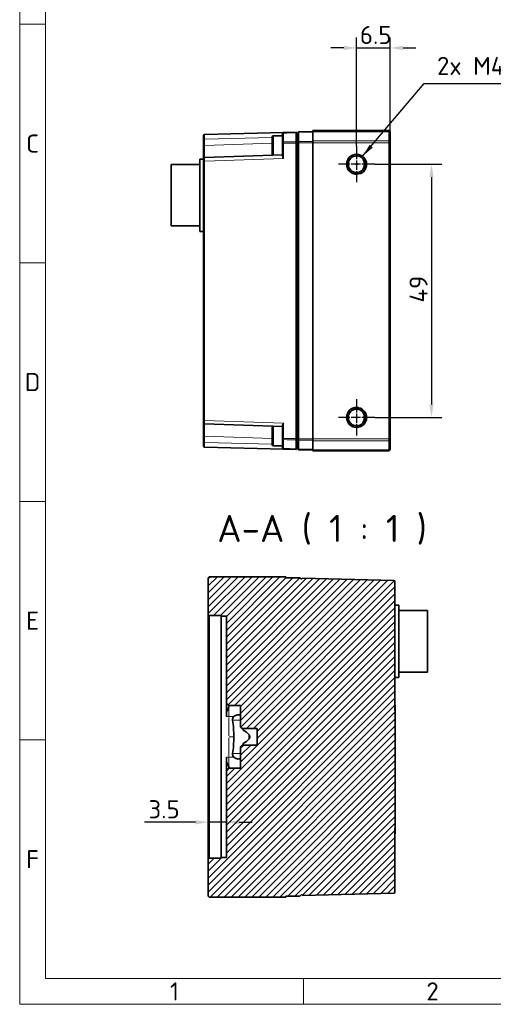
# Model space of a CAD drawing. Header units: millimetres. Extents: x 5 to 415, y 5 to 292.
# Tile 1 of 32: x 5 to 97, y 5 to 196. Entities that reach past the tile are written whole.
import ezdxf

# ---------------------------------------------------------------- set-up
doc = ezdxf.new("R2010")
doc.units = ezdxf.units.MM
doc.linetypes.add('CHAIN', pattern=[0.3543, 0.2362, -0.0295, 0.0591, -0.0295])
doc.linetypes.add('LONG_DASH_DOTTED', pattern=[0.3001, 0.2362, -0.0295, 0.0049, -0.0295])
for name, color, linetype, lineweight in [('Bemaßung (ISO)', 7, 'Continuous', 25), ('Mittelpunktmarkierung (ISO)', 7, 'LONG_DASH_DOTTED', 25), ('Rahmen (ISO)', 7, 'Continuous', 70), ('Schraffur (ISO)', 7, 'Continuous', 18), ('Sichtbar (ISO)', 7, 'Continuous', 35), ('Sichtbar schmal (ISO)', 7, 'Continuous', 18), ('Symbol (ISO)', 7, 'Continuous', 25)]:
    doc.layers.add(name, color=color, linetype=linetype, lineweight=lineweight)
doc.styles.add('Bezeichnungstext (DIN)', font='isocpeur.ttf')
doc.styles.add('Bezeichnungstext (ISO)', font='isocpeur.ttf')
doc.styles.add('Notiztext (ISO)', font='isocpeur.ttf')
doc.dimstyles.new('Standard (ISO)', dxfattribs={"dimtxt": 3.5, "dimasz": 2.5, "dimexe": 2, "dimexo": 0, "dimgap": 0.762, "dimtad": 1, "dimtoh": 1, "dimdec": 8, "dimrnd": 1e-08, "dimdsep": 46, "dimtxsty": 'Notiztext (ISO)', "dimcen": 0.09, "dimdle": 10, "dimclrd": 256, "dimclre": 256, "dimclrt": 256, "dimadec": 6, "dimazin": 2, "dimtfac": 0.514286, "dimtdec": 3, "dimtmove": 0, "dimatfit": 3, "dimfxl": 1, "dimtolj": 1, "dimlwd": -1, "dimlwe": -1, "dimarcsym": 0})
doc.dimstyles.new('Standard (ISO)$7', dxfattribs={"dimtxt": 3.5, "dimasz": 2.5, "dimexe": 2, "dimexo": 0, "dimgap": 0.762, "dimtad": 1, "dimtoh": 1, "dimdec": 8, "dimrnd": 1e-08, "dimdsep": 46, "dimtxsty": 'Notiztext (ISO)', "dimcen": 0.09, "dimdle": 10, "dimclrd": 256, "dimclre": 256, "dimclrt": 256, "dimadec": 6, "dimazin": 2, "dimtfac": 0.514286, "dimtdec": 3, "dimtmove": 0, "dimatfit": 3, "dimfxl": 1, "dimtolj": 1, "dimlwd": -1, "dimlwe": -1, "dimarcsym": 0})

# ---------------------------------------------------------------- blocks, each defined once
blk = doc.blocks.new('*D34')
at = {"layer": 'Bemaßung (ISO)', "transparency": 16777216}
for p, q in [((70.29, 171.09), (70.29, 192.09)), ((76.79, 171.73), (76.79, 192.09)), ((67.79, 190.09), (65.29, 190.09)), ((70.29, 190.09), (76.79, 190.09)), ((79.29, 190.09), (81.79, 190.09))]:
    blk.add_line(p, q, dxfattribs=at)
for points in [[(67.79, 190.5), (67.79, 189.67), (70.29, 190.09)], [(79.29, 190.5), (79.29, 189.67), (76.79, 190.09)]]:
    blk.add_solid(points, dxfattribs=at)
at = {"layer": 'Defpoints', "color": 0, "transparency": 16777216}
for p in [(76.79, 190.09), (76.79, 171.73), (70.29, 171.09)]:
    blk.add_point(p, dxfattribs=at)
at = {"layer": 'Bemaßung (ISO)', "transparency": 16777216, "insert": (70.92, 194.35), "char_height": 3.5, "attachment_point": 1, "style": 'Notiztext (ISO)'}
blk.add_mtext('\\A1;6.5', dxfattribs=at)
blk = doc.blocks.new('*D35')
at = {"layer": 'Bemaßung (ISO)', "transparency": 16777216}
for p, q in [((73.79, 167.59), (86.79, 167.59)), ((84.79, 165.09), (84.79, 121.09)), ((73.79, 118.59), (86.79, 118.59))]:
    blk.add_line(p, q, dxfattribs=at)
for points in [[(84.38, 165.09), (85.21, 165.09), (84.79, 167.59)], [(84.38, 121.09), (85.21, 121.09), (84.79, 118.59)]]:
    blk.add_solid(points, dxfattribs=at)
at = {"layer": 'Defpoints', "color": 0, "transparency": 16777216}
for p in [(73.79, 167.59), (73.79, 118.59), (84.79, 118.59)]:
    blk.add_point(p, dxfattribs=at)
at = {"layer": 'Bemaßung (ISO)', "transparency": 16777216, "insert": (80.53, 140.81), "char_height": 3.5, "attachment_point": 1, "rotation": 90, "style": 'Notiztext (ISO)'}
blk.add_mtext('\\A1;49', dxfattribs=at)
blk = doc.blocks.new('*D53')
at = {"layer": 'Bemaßung (ISO)', "transparency": 16777216}
for p, q in [((39.04, 40.24), (29.2, 40.24)), ((45.04, 40.24), (41.54, 40.24)), ((47.54, 40.24), (50.04, 40.24))]:
    blk.add_line(p, q, dxfattribs=at)
for points in [[(39.04, 40.65), (39.04, 39.82), (41.54, 40.24)], [(47.54, 40.65), (47.54, 39.82), (45.04, 40.24)]]:
    blk.add_solid(points, dxfattribs=at)
at = {"layer": 'Defpoints', "color": 0, "transparency": 16777216}
for p in [(45.04, 40.24), (41.54, 33.06), (45.04, 33.41)]:
    blk.add_point(p, dxfattribs=at)
at = {"layer": 'Bemaßung (ISO)', "transparency": 16777216, "insert": (29.96, 44.5), "char_height": 3.5, "attachment_point": 1, "style": 'Notiztext (ISO)'}
blk.add_mtext('\\A1;3.5', dxfattribs=at)
blk = doc.blocks.new('Ränder Basler-A3')
at = {"layer": 'Rahmen (ISO)', "color": 7, "lineweight": 18}
for p, q in [((5, 5), (5, 292)), ((415, 5), (5, 5))]:
    blk.add_line(p, q, dxfattribs=at)
at = {"layer": 'Rahmen (ISO)', "lineweight": 18}
for p, q in [((10, 240.83), (10, 194.67)), ((10, 194.67), (10, 148.5)), ((10, 148.5), (10, 102.33)), ((10, 102.33), (10, 56.17)), ((10, 56.17), (10, 10)), ((10, 10), (410, 10)), ((60, 5), (60, 10))]:
    blk.add_line(p, q, dxfattribs=at)
at = {"layer": 'Rahmen (ISO)', "color": 7, "linetype": 'Continuous', "lineweight": 18}
for p, q in [((10, 194.67), (5, 194.67)), ((10, 148.5), (5, 148.5)), ((10, 102.33), (5, 102.33)), ((10, 56.17), (5, 56.17))]:
    blk.add_line(p, q, dxfattribs=at)
at = {"layer": 'Rahmen (ISO)', "char_height": 3.5, "attachment_point": 5, "style": 'Bezeichnungstext (ISO)'}
for s, insert in [('\\fISOCPEUR|b0|i0;\\H3.5000;C', (7.5, 171.58)), ('\\fISOCPEUR|b0|i0;\\H3.5000;D', (7.5, 125.42)), ('\\fISOCPEUR|b0|i0;\\H3.5000;E', (7.5, 79.25)), ('\\fISOCPEUR|b0|i0;\\H3.5000;F', (7.5, 33.08)), ('\\fISOCPEUR|b0|i0;\\H3.5000;1', (35, 7.5)), ('\\fISOCPEUR|b0|i0;\\H3.5000;2', (85, 7.5))]:
    blk.add_mtext(s, dxfattribs=dict(at, insert=insert))
at = {"layer": 'Rahmen (ISO)', "color": 9, "true_color": 0xc0c0c0, "insert": (15, 15), "char_height": 3.5, "attachment_point": 4, "rotation": 90, "style": 'Notiztext (ISO)'}
blk.add_mtext('\\fISOCPEUR|b0|i0;                                                  ', dxfattribs=at)

msp = doc.modelspace()

# ---------------------------------------------------------------- hatches: boundary and pattern name
at = {"layer": 'Schraffur (ISO)'}
h = msp.add_hatch(dxfattribs=at)
h.set_pattern_fill('ANSI31', color=256, scale=7.62, style=0)
h.set_pattern_definition([(45, (0, 0), (-0.673519, 0.673519), [])])
edge = h.paths.add_edge_path()
edge.add_line((47.81235135, 62.80923304), (47.81235135, 58.65923304))
edge.add_line((47.81235135, 58.65923304), (48.11235135, 58.35923304))
edge.add_line((48.11235135, 58.35923304), (51.04435135, 58.35923304))
edge.add_line((51.04435135, 58.35923304), (51.04435135, 58.03333624))
edge.add_line((51.04435135, 58.03333624), (51.04445135, 58.03333624))
edge.add_line((51.04445135, 58.03333624), (51.04445135, 57.70758861))
edge.add_line((51.04445135, 57.70758861), (51.04435135, 57.70758861))
edge.add_line((51.04435135, 57.70758861), (51.04435135, 55.81328433))
edge.add_line((51.04435135, 55.81328433), (51.04445135, 55.81328433))
edge.add_line((51.04445135, 55.81328433), (51.04445135, 55.48471725))
edge.add_line((51.04445135, 55.48471725), (51.04435135, 55.48471725))
edge.add_line((51.04435135, 55.48471725), (51.04435135, 55.15923304))
edge.add_line((51.04435135, 55.15923304), (48.11235135, 55.15923304))
edge.add_line((48.11235135, 55.15923304), (47.81235135, 54.85923304))
edge.add_line((47.81235135, 54.85923304), (47.81235135, 50.70923304))
edge.add_line((47.81235135, 50.70923304), (45.54435135, 50.70923304))
edge.add_line((45.54435135, 50.70923304), (45.04435135, 50.20923304))
edge.add_line((45.04435135, 50.20923304), (45.04435135, 33.40923304))
edge.add_line((45.04435135, 33.40923304), (44.04435135, 33.40923304))
edge.add_line((44.04435135, 33.40923304), (44.04435135, 33.25923304))
edge.add_line((44.04435135, 33.25923304), (41.74435135, 33.25923304))
edge.add_line((41.74435135, 33.25923304), (41.54435135, 33.05923304))
edge.add_line((41.54435135, 33.05923304), (41.54435135, 25.95923304))
edge.add_line((41.54435135, 25.95923304), (41.74435135, 25.75923304))
edge.add_line((41.74435135, 25.75923304), (56.54435135, 25.75923304))
edge.add_line((56.54435135, 25.75923304), (56.54435135, 25.95923304))
edge.add_line((56.54435135, 25.95923304), (59.28735135, 25.95923304))
edge.add_line((59.28735135, 25.95923304), (59.58735135, 26.25923304))
edge.add_line((59.58735135, 26.25923304), (59.58735135, 26.25399765))
edge.add_line((59.58735135, 26.25399765), (59.78728282, 26.05923304))
edge.add_line((59.78728282, 26.05923304), (77.50258674, 26.52312459))
edge.add_ellipse((77.49735135, 26.72305606), major_axis=(0.19993146, 0.00523539), ratio=1, start_angle=270, end_angle=358.5)
edge.add_line((77.69735135, 26.72305606), (77.69735135, 39.11245325))
edge.add_line((77.69735135, 39.11245325), (77.74735135, 39.11245325))
edge.add_line((77.74735135, 39.11245325), (77.74735135, 61.85601282))
edge.add_line((77.74735135, 61.85601282), (77.69735135, 61.85601282))
edge.add_line((77.69735135, 61.85601282), (77.69735135, 86.79541001))
edge.add_ellipse((77.49735135, 86.79541001), major_axis=(0, 0.2), ratio=1, start_angle=270, end_angle=358.5)
edge.add_line((77.50258674, 86.99534148), (59.78728282, 87.45923304))
edge.add_line((59.78728282, 87.45923304), (59.58735135, 87.26446843))
edge.add_line((59.58735135, 87.26446843), (59.58735135, 87.25923304))
edge.add_line((59.58735135, 87.25923304), (59.28735135, 87.55923304))
edge.add_line((59.28735135, 87.55923304), (56.54435135, 87.55923304))
edge.add_line((56.54435135, 87.55923304), (56.54435135, 87.75923304))
edge.add_line((56.54435135, 87.75923304), (41.74435135, 87.75923304))
edge.add_line((41.74435135, 87.75923304), (41.54435135, 87.55923304))
edge.add_line((41.54435135, 87.55923304), (41.54435135, 80.45923304))
edge.add_line((41.54435135, 80.45923304), (41.74435135, 80.25923304))
edge.add_line((41.74435135, 80.25923304), (44.04435135, 80.25923304))
edge.add_line((44.04435135, 80.25923304), (44.04435135, 80.10923304))
edge.add_line((44.04435135, 80.10923304), (45.04435135, 80.10923304))
edge.add_line((45.04435135, 80.10923304), (45.04435135, 63.30923304))
edge.add_line((45.04435135, 63.30923304), (45.54435135, 62.80923304))
edge.add_line((45.54435135, 62.80923304), (47.81235135, 62.80923304))

# ---------------------------------------------------------------- linework, layer by layer
at = {"layer": 'Mittelpunktmarkierung (ISO)', "linetype": 'CHAIN', "ltscale": 7.778352}
for p, q in [((70.2920975, 171.08562591), (70.2920975, 164.08562591)), ((73.7920975, 167.58562591), (66.7920975, 167.58562591)), ((70.2920975, 122.08562591), (70.2920975, 115.08562591)), ((73.7920975, 118.58562591), (66.7920975, 118.58562591))]:
    msp.add_line(p, q, dxfattribs=at)
at = {"layer": 'Sichtbar (ISO)'}
for p, q in [((40.83386211, 173.32173435), (56.14386211, 173.72264081)), ((55.9490975, 173.52270935), (55.9490975, 173.48218401)), ((55.9490975, 173.48218401), (55.9490975, 171.72982338)), ((58.54916603, 173.78562591), (56.14386211, 173.72264081)), ((58.54916603, 173.78562591), (58.7490975, 173.5908613)), ((58.54916603, 173.66313884), (58.54916603, 171.92307467)), ((58.7490975, 173.58562591), (59.0490975, 173.88562591)), ((58.7490975, 173.58562591), (58.7490975, 173.5908613)), ((58.7490975, 173.58562591), (58.7490975, 173.57310764)), ((58.7490975, 173.54792198), (58.7490975, 173.57310763)), ((58.7490975, 171.76604497), (58.7490975, 173.54792198)), ((59.0490975, 173.88562591), (59.0490975, 173.76203071)), ((61.7920975, 173.88562591), (59.0490975, 173.88562591)), ((59.0490975, 171.97328071), (59.0490975, 173.76203071)), ((76.5920975, 174.08562591), (61.7920975, 174.08562591)), ((61.7920975, 173.88111838), (61.7920975, 174.08562591)), ((61.7920975, 173.88111838), (61.7920975, 172.13396721)), ((76.5920975, 174.08562591), (76.7920975, 173.88562591)), ((76.5920975, 173.88111838), (76.5920975, 174.08562591)), ((76.5920975, 173.88111838), (76.5920975, 172.13396721)), ((76.7920975, 173.88562591), (76.7920975, 173.76292139)), ((76.7920975, 171.97263069), (76.7920975, 173.76292139)), ((40.6390975, 172.49260905), (40.6390975, 173.12180289)), ((40.6390975, 172.49260905), (40.6390975, 171.24575787)), ((53.9490975, 169.48562591), (53.9490975, 172.88562591)), ((54.1490975, 173.08562591), (55.9490975, 173.08562591)), ((55.9490975, 171.72982338), (55.9490975, 171.64944934)), ((55.9490975, 171.64944934), (55.9490975, 169.1591024)), ((58.54916603, 171.68128142), (58.54916603, 114.48997041)), ((58.7490975, 171.73974408), (58.7490975, 171.76604497)), ((58.7490975, 171.73974408), (58.7490975, 171.73062591)), ((58.7490975, 171.73062591), (58.7490975, 171.71404572)), ((58.7490975, 171.68128142), (58.7490975, 171.71404572)), ((58.7490975, 114.48997041), (58.7490975, 171.68128142)), ((59.0490975, 171.97328071), (59.0490975, 171.73062591)), ((59.0490975, 114.44062591), (59.0490975, 171.73062591)), ((61.7920975, 171.73062591), (61.7920975, 172.13396721)), ((61.7920975, 171.73062591), (61.7920975, 114.44062591)), ((76.5920975, 171.73062591), (76.5920975, 172.13396721)), ((76.5920975, 171.73062591), (76.5920975, 114.44062591)), ((76.7920975, 171.97263069), (76.7920975, 171.73062591)), ((76.7920975, 114.44062591), (76.7920975, 171.73062591)), ((40.6390975, 171.24575787), (40.6390975, 168.65851719)), ((39.8890975, 154.58562591), (39.8890975, 168.58562591)), ((40.6390975, 168.58562591), (39.8890975, 168.58562591)), ((40.6390975, 168.15867279), (40.6390975, 168.65851719)), ((40.6390975, 168.15867279), (40.6390975, 118.01257904)), ((55.9490975, 169.37427986), (40.83227624, 168.85840084)), ((68.6920975, 167.84632729), (68.6920975, 167.32492453)), ((34.3390975, 155.63562591), (34.3390975, 167.53562591)), ((39.8890975, 167.53562591), (34.3390975, 167.53562591)), ((70.55279888, 165.98562591), (70.03139612, 165.98562591)), ((39.8890975, 155.63562591), (34.3390975, 155.63562591)), ((40.6390975, 154.58562591), (39.8890975, 154.58562591)), ((40.5890975, 147.31062591), (40.5890975, 149.31062591)), ((40.6390975, 149.31062591), (40.5890975, 149.31062591)), ((40.5890975, 147.31062591), (40.5890975, 126.31062591)), ((40.5890975, 124.31062591), (40.5890975, 126.31062591)), ((40.6390975, 124.31062591), (40.5890975, 124.31062591)), ((70.55279888, 120.18562591), (70.03139612, 120.18562591)), ((68.6920975, 118.84632729), (68.6920975, 118.32492453)), ((40.6390975, 117.51273463), (40.6390975, 118.01257904)), ((40.6390975, 117.51273463), (40.6390975, 114.92549395)), ((40.83227624, 117.31285099), (55.9490975, 116.79697197)), ((53.9490975, 113.28562591), (53.9490975, 116.68562591)), ((55.9490975, 117.01214942), (55.9490975, 114.52180249)), ((40.6390975, 114.92549395), (40.6390975, 113.67864278)), ((55.9490975, 114.52180249), (55.9490975, 114.44142844)), ((55.9490975, 114.44142844), (55.9490975, 112.68906782)), ((58.7490975, 114.45720611), (58.7490975, 114.48997041)), ((58.7490975, 114.45720611), (58.7490975, 114.44062591)), ((58.7490975, 114.44062591), (58.7490975, 114.43150775)), ((58.7490975, 114.40520686), (58.7490975, 114.43150775)), ((58.7490975, 112.62332985), (58.7490975, 114.40520686)), ((59.0490975, 114.44062591), (59.0490975, 114.19797112)), ((61.7920975, 114.03728461), (61.7920975, 114.44062591)), ((76.5920975, 114.03728461), (76.5920975, 114.44062591)), ((76.7920975, 114.44062591), (76.7920975, 114.19862113)), ((40.6390975, 113.04944894), (40.6390975, 113.67864278)), ((56.14386211, 112.44861101), (40.83386211, 112.84951747)), ((54.1490975, 113.08562591), (55.9490975, 113.08562591)), ((55.9490975, 112.68906782), (55.9490975, 112.64854248)), ((56.14386211, 112.44861101), (58.54916603, 112.38562591)), ((58.54916603, 114.24817716), (58.54916603, 112.50811298)), ((58.54916603, 112.38562591), (58.7490975, 112.58039052)), ((58.7490975, 112.5981442), (58.7490975, 112.62332985)), ((58.7490975, 112.5981442), (58.7490975, 112.58562591)), ((58.7490975, 112.58039052), (58.7490975, 112.58562592)), ((59.0490975, 112.28562591), (58.7490975, 112.58562591)), ((59.0490975, 112.40922112), (59.0490975, 114.19797112)), ((61.7920975, 114.03728461), (61.7920975, 112.29013345)), ((76.5920975, 114.03728461), (76.5920975, 112.29013345)), ((76.7920975, 112.40833044), (76.7920975, 114.19862113)), ((59.0490975, 112.40922112), (59.0490975, 112.28562591)), ((61.7920975, 112.28562591), (59.0490975, 112.28562591)), ((61.7920975, 112.08562591), (61.7920975, 112.29013345)), ((76.5920975, 112.08562591), (61.7920975, 112.08562591)), ((76.5920975, 112.08562591), (76.5920975, 112.29013345)), ((76.7920975, 112.28562591), (76.5920975, 112.08562591)), ((76.7920975, 112.40833044), (76.7920975, 112.28562591)), ((41.74435135, 87.75923304), (41.54435135, 87.55923304)), ((56.54435135, 87.75923304), (41.74435135, 87.75923304)), ((56.54435135, 87.55923304), (56.54435135, 87.75923304)), ((41.54435135, 87.55923304), (41.54435135, 80.45923304)), ((59.28735135, 87.55923304), (56.54435135, 87.55923304)), ((59.58735135, 87.25923304), (59.28735135, 87.55923304)), ((59.78728282, 87.45923304), (59.58735135, 87.26446842)), ((59.58735135, 87.26446842), (59.58735135, 87.25923304)), ((77.50258674, 86.99534148), (59.78728282, 87.45923304)), ((77.69735135, 61.85601282), (77.69735135, 86.79541001)), ((77.69735135, 82.25923304), (78.44735135, 82.25923304)), ((78.44735135, 82.25923304), (78.44735135, 68.25923304)), ((41.54435135, 80.45923304), (41.74435135, 80.25923304)), ((41.54435135, 80.45923304), (41.54435135, 33.05923304)), ((41.74435135, 80.25923304), (44.04435135, 80.25923304)), ((41.74435135, 33.25923304), (41.74435135, 80.25923304)), ((44.04435135, 80.25923304), (44.04435135, 80.10923304)), ((44.04435135, 80.10923304), (45.04435135, 80.10923304)), ((44.04435135, 80.10923304), (44.04435135, 33.40923304)), ((45.04435135, 80.10923304), (45.04435135, 63.30923304)), ((78.44735135, 81.20923304), (83.99735135, 81.20923304)), ((83.99735135, 81.20923304), (83.99735135, 69.30923304)), ((78.44735135, 69.30923304), (83.99735135, 69.30923304)), ((77.69735135, 68.25923304), (78.44735135, 68.25923304)), ((45.04435135, 63.30923304), (45.54435135, 62.80923304)), ((45.04435135, 63.2239343), (45.04435135, 63.30923304)), ((45.04435135, 61.48506492), (45.04435135, 63.2239343)), ((77.69735135, 62.98423304), (77.74735135, 62.98423304)), ((77.74735135, 62.98423304), (77.74735135, 61.85601282)), ((45.04435135, 61.48506492), (45.04435135, 60.68831957)), ((45.54435135, 62.80923304), (47.81235135, 62.80923304)), ((45.54435135, 62.80923304), (45.54435135, 62.7379177)), ((47.30698934, 61.04424511), (47.30700222, 61.04424511)), ((47.81235135, 62.80923304), (47.81235135, 58.65923304)), ((77.74735135, 61.85601282), (77.69735135, 61.85601282)), ((77.74735135, 39.11245325), (77.74735135, 61.85601282)), ((47.81235135, 58.65923304), (48.11235135, 58.35923304)), ((48.11235135, 58.35923304), (51.04435135, 58.35923304)), ((48.31235135, 58.35923304), (48.31235135, 58.05790183)), ((49.44250287, 57.17205626), (49.44250287, 56.34640981)), ((51.04435135, 58.35923304), (51.04435135, 58.03333624)), ((51.04435135, 57.70758861), (51.04435135, 55.81328433)), ((51.04445135, 58.03333624), (51.04445135, 57.70758861)), ((48.31235135, 55.46056424), (48.31235135, 55.15923304)), ((51.04435135, 55.48471725), (51.04435135, 55.15923304)), ((51.04445135, 55.81328433), (51.04445135, 55.48471725)), ((48.11235135, 55.15923304), (47.81235135, 54.85923304)), ((47.81235135, 54.85923304), (47.81235135, 50.70923304)), ((51.04435135, 55.15923304), (48.11235135, 55.15923304)), ((45.04435135, 52.8301465), (45.04435135, 52.03340115)), ((45.04435135, 50.29453178), (45.04435135, 52.03340115)), ((47.30700221, 52.47422096), (47.30698934, 52.47422096)), ((45.54435135, 50.70923304), (45.04435135, 50.20923304)), ((45.04435135, 50.20923304), (45.04435135, 50.29453178)), ((45.04435135, 50.20923304), (45.04435135, 33.40923304)), ((45.54435135, 50.78054838), (45.54435135, 50.70923304)), ((47.81235135, 50.70923304), (45.54435135, 50.70923304)), ((77.69735135, 26.72305606), (77.69735135, 39.11245325)), ((77.69735135, 39.11245325), (77.74735135, 39.11245325)), ((77.74735135, 39.11245325), (77.74735135, 37.98423304)), ((77.69735135, 37.98423304), (77.74735135, 37.98423304)), ((41.74435135, 33.25923304), (41.54435135, 33.05923304)), ((41.54435135, 33.05923304), (41.54435135, 25.95923304)), ((44.04435135, 33.25923304), (41.74435135, 33.25923304)), ((45.04435135, 33.40923304), (44.04435135, 33.40923304)), ((44.04435135, 33.40923304), (44.04435135, 33.25923304)), ((41.54435135, 25.95923304), (41.74435135, 25.75923304)), ((41.74435135, 25.75923304), (56.54435135, 25.75923304)), ((56.54435135, 25.75923304), (56.54435135, 25.95923304)), ((56.54435135, 25.95923304), (59.28735135, 25.95923304)), ((59.28735135, 25.95923304), (59.58735135, 26.25923304)), ((59.58735135, 26.25923304), (59.58735135, 26.25399765)), ((59.58735135, 26.25399765), (59.78728282, 26.05923304)), ((59.78728282, 26.05923304), (77.50258674, 26.52312459))]:
    msp.add_line(p, q, dxfattribs=at)
for centre, radius in [((70.2920975, 167.58562591), 1.9211), ((70.2920975, 167.58562591), 1.6211), ((70.2920975, 167.58562591), 0.12324847), ((70.2920975, 118.58562591), 1.9211), ((70.2920975, 118.58562591), 1.6211), ((70.2920975, 118.58562591), 0.12324847)]:
    msp.add_circle(centre, radius, dxfattribs=at)
for centre, radius, start, end in [((56.1490975, 173.52270935), 0.2, 91.5, 180), ((40.8390975, 173.12180289), 0.2, 91.5, 180), ((54.1490975, 172.88562591), 0.2, 90, 180), ((40.8390975, 168.65851719), 0.2, 91.9545262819, 180), ((54.1490975, 169.48562591), 0.2, 180, 241.650841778), ((69.7920975, 167.58562591), 2, 324.1954530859, 35.8045469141), ((69.7920975, 118.58562591), 2, 324.1954530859, 35.8045469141), ((40.8390975, 117.51273463), 0.2, 180, 268.0454737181), ((54.1490975, 116.68562591), 0.2, 118.349158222, 180), ((40.8390975, 113.04944894), 0.2, 180, 268.5), ((54.1490975, 113.28562591), 0.2, 180, 270), ((56.1490975, 112.64854248), 0.2, 180, 268.5), ((77.49735135, 86.79541001), 0.2, 0, 88.5), ((23.14250287, 56.75914897), 23.35, 0.000206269, 8.0009717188), ((23.14250287, 56.7593171), 23.35, 351.9990282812, 359.999793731), ((77.49735135, 26.72305606), 0.2, 271.5, 0)]:
    msp.add_arc(centre, radius, start, end, dxfattribs=at)
for major_axis, start_param, end_param in [((-1.70940089, 1.2805422), 4.3233065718, 5.0164549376), ((-1.70940089, -1.2805422), 1.2667303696, 1.9598787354)]:
    msp.add_ellipse((48.13850345, 56.75923304), major_axis=major_axis, ratio=0.5611771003, start_param=start_param, end_param=end_param, dxfattribs=at)
for points, knots in [([(58.54916603, 173.78562591), (58.54890785, 173.78561915), (58.54872865, 173.78112415), (58.5484782, 173.75834324), (58.54854171, 173.73325743), (58.54889475, 173.69026317), (58.54899108, 173.67995192), (58.54910402, 173.6690362), (58.54912416, 173.6670899), (58.54914483, 173.66512407), (58.54916603, 173.66313884)], [22.2568529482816, 22.2568529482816, 22.2568529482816, 22.2568529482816, 22.259986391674, 22.259986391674, 22.2649999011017, 22.2649999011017, 22.2664478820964, 22.2664478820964, 22.2664478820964, 22.2667060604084, 22.2667060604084, 22.2667060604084, 22.2667060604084]), ([(58.54916603, 171.92307467), (58.54902606, 171.91345294), (58.54890907, 171.90280213), (58.54854178, 171.85717991), (58.54847817, 171.81502666), (58.54872859, 171.74096317), (58.54890785, 171.71127299), (58.54916603, 171.68128142)], [22.519673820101, 22.519673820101, 22.519673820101, 22.519673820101, 22.5213784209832, 22.5213784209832, 22.5263929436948, 22.5263929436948, 22.5295270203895, 22.5295270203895, 22.5295270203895, 22.5295270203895]), ([(56.14386211, 168.68114426), (56.098996, 168.76362758), (56.05094432, 168.85211389), (55.99456736, 168.97739064), (55.97837658, 169.01792208), (55.95597946, 169.09267966), (55.94907335, 169.12707921), (55.9490975, 169.1591024)], [0, 0, 0, 0, 0.028171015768, 0.028171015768, 0.042256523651, 0.042256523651, 0.055589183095, 0.055589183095, 0.055589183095, 0.055589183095]), ([(68.6920975, 167.32492453), (68.70196061, 167.41313554), (68.70611379, 167.50209249), (68.70611379, 167.66915933), (68.70196061, 167.75811629), (68.6920975, 167.84632729)], [1.302752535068, 1.302752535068, 1.302752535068, 1.302752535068, 1.327812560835, 1.327812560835, 1.352872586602, 1.352872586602, 1.352872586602, 1.352872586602]), ([(70.03139612, 169.18562591), (70.11960712, 169.1757628), (70.20856408, 169.17160962), (70.37563092, 169.17160962), (70.46458787, 169.1757628), (70.55279888, 169.18562591)], [1.302752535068, 1.302752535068, 1.302752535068, 1.302752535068, 1.327812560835, 1.327812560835, 1.352872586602, 1.352872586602, 1.352872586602, 1.352872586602]), ([(70.55279888, 165.98562591), (70.46458787, 165.99548903), (70.37563092, 165.99964221), (70.20856408, 165.99964221), (70.11960712, 165.99548903), (70.03139612, 165.98562591)], [0.131587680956, 0.131587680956, 0.131587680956, 0.131587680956, 0.156647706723, 0.156647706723, 0.18170773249, 0.18170773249, 0.18170773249, 0.18170773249]), ([(70.03139612, 165.98562591), (70.11947902, 165.98028307), (70.20661343, 165.97770632), (70.37758156, 165.97770632), (70.46471598, 165.98028307), (70.55279888, 165.98562591)], [2.045589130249, 2.045589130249, 2.045589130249, 2.045589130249, 2.071234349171, 2.071234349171, 2.096879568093, 2.096879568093, 2.096879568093, 2.096879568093]), ([(70.55279888, 120.18562591), (70.46471598, 120.19096875), (70.37758156, 120.1935455), (70.20661343, 120.1935455), (70.11947902, 120.19096875), (70.03139612, 120.18562591)], [2.045589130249, 2.045589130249, 2.045589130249, 2.045589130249, 2.071234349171, 2.071234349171, 2.096879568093, 2.096879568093, 2.096879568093, 2.096879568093]), ([(70.03139612, 120.18562591), (70.11960712, 120.1757628), (70.20856408, 120.17160962), (70.37563092, 120.17160962), (70.46458787, 120.1757628), (70.55279888, 120.18562591)], [1.302752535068, 1.302752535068, 1.302752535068, 1.302752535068, 1.327812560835, 1.327812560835, 1.352872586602, 1.352872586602, 1.352872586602, 1.352872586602]), ([(68.6920975, 118.32492453), (68.70196061, 118.41313554), (68.70611379, 118.50209249), (68.70611379, 118.66915933), (68.70196061, 118.75811629), (68.6920975, 118.84632729)], [1.302752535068, 1.302752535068, 1.302752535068, 1.302752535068, 1.327812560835, 1.327812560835, 1.352872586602, 1.352872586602, 1.352872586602, 1.352872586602]), ([(55.9490975, 117.01214942), (55.94907335, 117.04417261), (55.95597946, 117.07857216), (55.97837658, 117.15332975), (55.99456736, 117.19386119), (56.05094432, 117.31913794), (56.098996, 117.40762425), (56.14386211, 117.49010757)], [0.126506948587, 0.126506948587, 0.126506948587, 0.126506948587, 0.139839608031, 0.139839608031, 0.153925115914, 0.153925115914, 0.182096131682, 0.182096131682, 0.182096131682, 0.182096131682]), ([(70.55279888, 116.98562591), (70.46458787, 116.99548903), (70.37563092, 116.99964221), (70.20856408, 116.99964221), (70.11960712, 116.99548903), (70.03139612, 116.98562591)], [0.131587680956, 0.131587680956, 0.131587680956, 0.131587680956, 0.156647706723, 0.156647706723, 0.18170773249, 0.18170773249, 0.18170773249, 0.18170773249]), ([(58.54916603, 114.48997041), (58.54890785, 114.45997884), (58.54872866, 114.4302993), (58.54847821, 114.35625129), (58.5485417, 114.31410542), (58.54889472, 114.27022491), (58.54899107, 114.26105411), (58.54910402, 114.25261894), (58.54912416, 114.25111513), (58.54914483, 114.24963445), (58.54916603, 114.24817716)], [5.4814284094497, 5.4814284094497, 5.4814284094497, 5.4814284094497, 5.484561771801, 5.484561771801, 5.489575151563, 5.489575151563, 5.4910233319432, 5.4910233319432, 5.4910233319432, 5.4912815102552, 5.4912815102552, 5.4912815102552, 5.4912815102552]), ([(58.54916603, 112.50811298), (58.54890785, 112.48393617), (58.54872764, 112.46254863), (58.54847761, 112.41621756), (58.54854295, 112.39708418), (58.5488981, 112.38731174), (58.54899267, 112.38605898), (58.54910354, 112.38571991), (58.54912382, 112.38565788), (58.54914465, 112.38562647), (58.54916603, 112.38562591)], [5.7442492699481, 5.7442492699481, 5.7442492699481, 5.7442492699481, 5.747393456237, 5.747393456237, 5.752424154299, 5.752424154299, 5.753842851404, 5.753842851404, 5.753842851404, 5.7541023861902, 5.7541023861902, 5.7541023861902, 5.7541023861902]), ([(45.54435135, 62.7379177), (45.54435135, 62.72031535), (45.54201161, 62.6992847), (45.52503022, 62.61126764), (45.49571481, 62.52429072), (45.40654866, 62.29660868), (45.32942035, 62.12266178), (45.17857678, 61.78594337), (45.11148129, 61.63669352), (45.04435135, 61.48506492)], [0.87958551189, 0.87958551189, 0.87958551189, 0.87958551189, 0.90059371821, 0.90059371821, 0.95600267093, 0.95600267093, 1.03337899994, 1.03337899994, 1.08672536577, 1.08672536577, 1.08672536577, 1.08672536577]), ([(46.51192152, 60.68832988), (46.53523428, 60.71099588), (46.55906891, 60.73218316), (46.70994695, 60.85611926), (46.86780524, 60.93744103), (47.12516155, 61.01440998), (47.21638734, 61.032642), (47.30697739, 61.044248)], [-0.108769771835, -0.108769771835, -0.108769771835, -0.108769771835, -0.099476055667, -0.099476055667, -0.049738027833, -0.049738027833, -0.023797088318, -0.023797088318, -0.023797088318, -0.023797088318]), ([(47.30697739, 61.044248), (47.43915892, 61.02873638), (47.57336325, 61.00158842), (47.74016798, 60.95186593), (47.77648054, 60.94003985), (47.81235135, 60.92731813)], [0.381931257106, 0.381931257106, 0.381931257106, 0.381931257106, 0.420034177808, 0.420034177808, 0.430754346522, 0.430754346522, 0.430754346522, 0.430754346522]), ([(46.26520716, 60.00923304), (46.24775112, 60.13342392), (46.26155307, 60.26736457), (46.35365898, 60.50265726), (46.42711412, 60.60587527), (46.51192152, 60.68832988)], [0.590067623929, 0.590067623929, 0.590067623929, 0.590067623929, 0.628053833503, 0.628053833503, 0.663481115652, 0.663481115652, 0.663481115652, 0.663481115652]), ([(49.45184705, 57.16105064), (49.46650634, 57.14370724), (49.48036518, 57.12602917), (49.52791852, 57.06012281), (49.56033348, 57.00364526), (49.60461533, 56.88331063), (49.61615727, 56.81932028), (49.61615727, 56.69914579), (49.60461533, 56.63515544), (49.56033348, 56.51482081), (49.52791852, 56.45834326), (49.48036518, 56.3924369), (49.46650634, 56.37475884), (49.45184705, 56.35741543)], [0.181238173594, 0.181238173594, 0.181238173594, 0.181238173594, 0.187990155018, 0.187990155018, 0.206016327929, 0.206016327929, 0.22404250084, 0.22404250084, 0.24206867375, 0.24206867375, 0.260094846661, 0.260094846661, 0.266846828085, 0.266846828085, 0.266846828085, 0.266846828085]), ([(46.51192152, 52.83013619), (46.42711412, 52.9125908), (46.35365898, 53.01580881), (46.26155307, 53.2511015), (46.24775112, 53.38504216), (46.26520716, 53.50923304)], [0.502197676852, 0.502197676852, 0.502197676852, 0.502197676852, 0.537624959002, 0.537624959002, 0.575611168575, 0.575611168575, 0.575611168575, 0.575611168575]), ([(45.04435135, 52.03340115), (45.05088809, 52.0186364), (45.05740217, 52.00394227), (45.17624781, 51.73618066), (45.28066115, 51.50707002), (45.41285172, 51.203524), (45.46163463, 51.08661353), (45.52766464, 50.89774927), (45.54435135, 50.8259021), (45.54435135, 50.78054838)], [-0.20828597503, -0.20828597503, -0.20828597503, -0.20828597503, -0.2032409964, -0.2032409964, -0.11587392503, -0.11587392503, -0.05793696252, -0.05793696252, 0, 0, 0, 0]), ([(47.30697739, 52.47421807), (47.19799285, 52.48822182), (47.08832524, 52.51184006), (46.80436207, 52.60848758), (46.64006605, 52.70554674), (46.51192152, 52.83013619)], [0.445899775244, 0.445899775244, 0.445899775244, 0.445899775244, 0.477323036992, 0.477323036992, 0.531203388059, 0.531203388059, 0.531203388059, 0.531203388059]), ([(47.81235135, 52.59114794), (47.77648054, 52.57842622), (47.74016798, 52.56660014), (47.57336325, 52.51687766), (47.43915892, 52.48972969), (47.30697739, 52.47421807)], [-0.073716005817, -0.073716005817, -0.073716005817, -0.073716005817, -0.062995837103, -0.062995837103, -0.024892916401, -0.024892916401, -0.024892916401, -0.024892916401])]:
    msp.add_open_spline(points, degree=3, knots=knots, dxfattribs=at)
for points in [[(58.7490975, 172.65126918), (58.75012346, 172.58562591), (58.7490975, 172.51998265)], [(58.7490975, 113.65126918), (58.75012346, 113.58562591), (58.7490975, 113.51998265)]]:
    msp.add_rational_spline(points, [1.00000000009, 1.00006107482, 1.00000000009], degree=2, dxfattribs=at)
for points in [[(68.6920975, 167.84632729), (68.68136536, 167.66939567), (68.68192413, 167.49265084), (68.6920975, 167.32492453)], [(68.6920975, 118.84632729), (68.68136536, 118.66939567), (68.68192413, 118.49265084), (68.6920975, 118.32492453)]]:
    msp.add_open_spline(points, degree=3, dxfattribs=at)
at = {"layer": 'Sichtbar schmal (ISO)'}
for p, q in [((56.14386211, 171.89057148), (56.14386211, 173.60106479)), ((58.54916603, 173.66313884), (58.7490975, 173.54792198)), ((59.0490975, 173.76203071), (58.7490975, 173.58562591)), ((61.7920975, 173.76203071), (59.0490975, 173.76203071)), ((76.5920975, 173.88111838), (61.7920975, 173.88111838)), ((76.5920975, 173.88111838), (76.7920975, 173.76292139)), ((40.83386211, 172.44086298), (53.9490975, 172.7842975)), ((40.83386211, 171.1940118), (40.83386211, 172.44086298)), ((53.9490975, 171.67970157), (40.83386211, 171.1940118)), ((54.1490975, 173.08562591), (54.1490975, 169.31285277)), ((55.9490975, 171.64944934), (56.14386211, 171.64944934)), ((56.14386211, 168.68114426), (56.14386211, 171.64944934)), ((58.54916603, 171.92307467), (58.7490975, 171.76604497)), ((58.7490975, 171.68128142), (58.54916603, 171.68128142)), ((58.7490975, 171.73062591), (59.0490975, 171.97328071)), ((59.0490975, 171.73062591), (58.7490975, 171.73062591)), ((61.7920975, 171.97328071), (59.0490975, 171.97328071)), ((61.7920975, 171.73062591), (59.0490975, 171.73062591)), ((76.5920975, 172.13396721), (61.7920975, 172.13396721)), ((76.5920975, 171.73062591), (61.7920975, 171.73062591)), ((76.5920975, 172.13396721), (76.7920975, 171.97263069)), ((76.5920975, 171.73062591), (76.7920975, 171.73062591)), ((40.83386211, 168.15867279), (40.6390975, 168.15867279)), ((56.14386211, 168.68114426), (40.83386211, 168.15867279)), ((40.83386211, 118.01257904), (40.83386211, 168.15867279)), ((40.6390975, 147.31062591), (40.5890975, 147.31062591)), ((40.6390975, 126.31062591), (40.5890975, 126.31062591)), ((40.83386211, 118.01257904), (40.6390975, 118.01257904)), ((40.83386211, 118.01257904), (56.14386211, 117.49010757)), ((54.1490975, 116.85839905), (54.1490975, 113.08562591)), ((56.14386211, 114.52180249), (56.14386211, 117.49010757)), ((40.83386211, 114.97724002), (53.9490975, 114.49155026)), ((40.83386211, 113.73038885), (40.83386211, 114.97724002)), ((56.14386211, 114.52180249), (55.9490975, 114.52180249)), ((58.54916603, 114.48997041), (58.7490975, 114.48997041)), ((58.54916603, 114.24817716), (58.7490975, 114.40520686)), ((59.0490975, 114.19797112), (58.7490975, 114.44062591)), ((58.7490975, 114.44062591), (59.0490975, 114.44062591)), ((61.7920975, 114.44062591), (59.0490975, 114.44062591)), ((76.5920975, 114.44062591), (61.7920975, 114.44062591)), ((76.5920975, 114.44062591), (76.7920975, 114.44062591)), ((53.9490975, 113.38695432), (40.83386211, 113.73038885)), ((56.14386211, 112.57018704), (56.14386211, 114.28068035)), ((58.54916603, 112.50811298), (58.7490975, 112.62332985)), ((58.7490975, 112.58562591), (59.0490975, 112.40922112)), ((61.7920975, 114.19797112), (59.0490975, 114.19797112)), ((76.5920975, 114.03728461), (61.7920975, 114.03728461)), ((76.5920975, 114.03728461), (76.7920975, 114.19862113)), ((61.7920975, 112.40922112), (59.0490975, 112.40922112)), ((76.5920975, 112.29013345), (61.7920975, 112.29013345)), ((76.5920975, 112.29013345), (76.7920975, 112.40833044)), ((45.06935135, 63.19963347), (45.51935135, 62.76221853)), ((45.54435135, 60.83389596), (45.54435135, 62.6988591)), ((45.06935135, 60.68831957), (45.51935135, 60.68831957)), ((45.54435135, 56.95662469), (45.54435135, 60.49361255)), ((45.56773005, 60.68831957), (45.98854657, 60.68831957)), ((46.03692508, 60.68832988), (46.4869217, 60.68832988)), ((47.73499414, 60.00923304), (46.34256437, 60.00923304)), ((45.54435135, 53.02485352), (45.54435135, 56.56184138)), ((45.59175893, 56.75923304), (46.4450953, 56.75923304)), ((47.73499414, 53.50923304), (46.34256437, 53.50923304)), ((45.06935135, 52.8301465), (45.51935135, 52.8301465)), ((45.54435135, 50.81960697), (45.54435135, 52.68457012)), ((45.56773005, 52.8301465), (45.98854657, 52.8301465)), ((46.03692508, 52.83013619), (46.4869217, 52.83013619)), ((45.06935135, 50.31883261), (45.51935135, 50.75624755))]:
    msp.add_line(p, q, dxfattribs=at)
for centre in [(70.2920975, 167.58562591), (70.2920975, 118.58562591)]:
    msp.add_arc(centre, 2, 80, 350, dxfattribs=at)
for centre, major_axis, ratio, start_param, end_param in [((56.1490975, 173.48218401), (-0.2, 0), 0.5946076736, 4.7385689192, 6.2831853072), ((40.8390975, 172.49260905), (-0.2, 0), 0.2588190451, 0, 1.544616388), ((40.8390975, 172.62163149), (-0.00523415, 0.70010288), 0.0097379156, 0.0001821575, 1.8318849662), ((56.1490975, 171.72982338), (-0.2, 0), 0.8040159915, 4.7385689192, 6.2831853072), ((40.8390975, 171.24575787), (-0.2, 0), 0.2588190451, 0, 1.544616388), ((40.8390975, 170.62713158), (0.00740243, 2.20178214), 0.0033565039, 1.3104105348, 2.5037685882), ((40.8390975, 168.15822613), (-0.00682031, 0.70017473), 0.0074703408, 0.0001821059, 1.5700856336), ((40.8390975, 115.54412025), (-0.00740243, 2.20178214), 0.0033565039, 0.6378240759, 1.831182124), ((40.8390975, 118.0130257), (0.00682031, 0.70017473), 0.0074703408, 1.5715070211, 3.1414105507), ((40.8390975, 114.92549395), (-0.2, 0), 0.2588190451, 4.7385689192, 6.2831853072), ((56.1490975, 114.44142844), (-0.2, 0), 0.8040159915, 0, 1.544616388), ((40.8390975, 113.67864278), (-0.2, 0), 0.2588190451, 4.7385689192, 6.2831853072), ((40.8390975, 113.54962033), (0.00523415, 0.70010288), 0.0097379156, 1.3097076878, 3.1414104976), ((56.1490975, 112.68906782), (-0.2, 0), 0.5946076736, 0, 1.544616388)]:
    msp.add_ellipse(centre, major_axis=major_axis, ratio=ratio, start_param=start_param, end_param=end_param, dxfattribs=at)
for points, knots in [([(56.14386211, 173.60106479), (56.14359831, 173.6251743), (56.14341094, 173.64690309), (56.14315933, 173.69326142), (56.14323288, 173.71203145), (56.14361779, 173.72150746), (56.14373045, 173.72263737), (56.14386211, 173.72264081)], [-0.0092956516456, -0.0092956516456, -0.0092956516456, -0.0092956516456, -0.0062961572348, -0.0062961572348, -0.0014969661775, -0.0014969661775, 0, 0, 0, 0]), ([(56.14386211, 171.64944934), (56.14359831, 171.6794408), (56.14341094, 171.70987409), (56.14315933, 171.7848151), (56.14323288, 171.8270119), (56.14361779, 171.87181449), (56.14373045, 171.88166866), (56.14386211, 171.89057148)], [-0.009295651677, -0.009295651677, -0.009295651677, -0.009295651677, -0.0062961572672, -0.0062961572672, -0.0014969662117, -0.0014969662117, 0, 0, 0, 0]), ([(56.14386211, 114.28068035), (56.14348748, 114.3060141), (56.1432724, 114.33889173), (56.14321531, 114.40353357), (56.14328598, 114.43300846), (56.14355284, 114.48288545), (56.14369177, 114.50243589), (56.14386211, 114.52180249)], [-0.009295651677, -0.009295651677, -0.009295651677, -0.009295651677, -0.005035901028, -0.005035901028, -0.0019368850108, -0.0019368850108, 0, 0, 0, 0]), ([(56.14386211, 112.44861101), (56.14348748, 112.44862082), (56.1432724, 112.45787016), (56.14321531, 112.4885181), (56.14328598, 112.50578722), (56.14355284, 112.54002792), (56.14369177, 112.55461862), (56.14386211, 112.57018704)], [-0.0092956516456, -0.0092956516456, -0.0092956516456, -0.0092956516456, -0.0050359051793, -0.0050359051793, -0.0019368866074, -0.0019368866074, 0, 0, 0, 0]), ([(47.33272004, 61.04725145), (47.40716902, 61.0554373), (47.48095467, 61.05923304), (47.55208711, 61.05923304), (47.62839603, 61.05923304), (47.70706821, 61.05494815), (47.78668255, 61.04648809)], [-0.021339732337, -0.021339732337, -0.021339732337, -0.021339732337, 0, 0, 0, 0.022892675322, 0.022892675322, 0.022892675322, 0.022892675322]), ([(47.78663226, 52.47197263), (47.70703509, 52.46351611), (47.62837997, 52.45923304), (47.48064942, 52.45923304), (47.40689332, 52.46306604), (47.3326014, 52.47123146)], [0.399118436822, 0.399118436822, 0.399118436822, 0.399118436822, 0.422006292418, 0.422006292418, 0.443437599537, 0.443437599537, 0.443437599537, 0.443437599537])]:
    msp.add_open_spline(points, degree=3, knots=knots, dxfattribs=at)
for points in [[(56.14386211, 173.60106479), (56.94563041, 173.62175841), (57.74739839, 173.64244978), (58.54916603, 173.66313884)], [(58.54916603, 171.92307467), (57.74739839, 171.91221457), (56.94563041, 171.90138029), (56.14386211, 171.89057148)], [(56.14386211, 171.64944934), (56.94563041, 171.66003523), (57.74739839, 171.67064581), (58.54916603, 171.68128142)], [(58.54916603, 114.48997041), (57.74739839, 114.50060602), (56.94563041, 114.5112166), (56.14386211, 114.52180249)], [(56.14386211, 114.28068035), (56.94563041, 114.26987154), (57.74739839, 114.25903726), (58.54916603, 114.24817716)], [(58.54916603, 112.50811298), (57.74739839, 112.52880205), (56.94563041, 112.54949342), (56.14386211, 112.57018704)]]:
    msp.add_open_spline(points, degree=3, dxfattribs=at)

# ---------------------------------------------------------------- block references
msp.add_blockref('Ränder Basler-A3', (0, 0))

# ---------------------------------------------------------------- texts
at = {"layer": 'Symbol (ISO)', "insert": (85.86751406, 183.81243505), "char_height": 3.4999999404, "width": 33.2119483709, "attachment_point": 7, "line_spacing_factor": 0.6125, "style": 'Notiztext (ISO)'}
msp.add_mtext('2x M4 6.3 deep', dxfattribs=at)
at = {"layer": 'Symbol (ISO)', "insert": (43.27640152, 93.95937291), "char_height": 5.2499997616, "attachment_point": 7, "style": 'Bezeichnungstext (DIN)'}
msp.add_mtext('A-A ( 1 : 1 )', dxfattribs=at)

# ---------------------------------------------------------------- dimensions: what is measured, and where the dimension line sits
at = {"layer": 'Bemaßung (ISO)'}
for base, p1, p2, angle, override, picture, middle in [((76.7920974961, 190.0856259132), (70.2920974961, 171.0856259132), (76.7920974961, 171.7306259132), 180, {"dimgap": 0.762, "dimtoh": 0, "dimdec": 8, "dimtol": 0, "dimlim": 0, "dimtp": 0, "dimtm": 0, "dimtdec": 3, "dimtofl": 1, "dimatfit": 1}, '*D34', (73.5420974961, 190.0856259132)), ((84.7920974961, 118.5856259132), (73.7920974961, 167.5856259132), (73.7920974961, 118.5856259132), 90, {"dimgap": 0.762, "dimtoh": 0, "dimdec": 8, "dimtol": 0, "dimlim": 0, "dimtp": 0, "dimtm": 0, "dimtdec": 3, "dimtofl": 0, "dimatfit": 1}, '*D35', (84.7920974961, 143.0856259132))]:
    dim = msp.add_linear_dim(base=base, p1=p1, p2=p2, angle=angle, dimstyle='Standard (ISO)', override=override, dxfattribs=at)
    dim.commit()
    dim.dimension.update_dxf_attribs({"geometry": picture, "text_midpoint": middle, "dimtype": 160})
dim = msp.add_linear_dim(base=(45.04435135, 40.23566568), p1=(41.54435135, 33.05923304), p2=(45.04435135, 33.40923304), dimstyle='Standard (ISO)', override={"dimgap": 0.762, "dimtoh": 0, "dimdec": 8, "dimse1": 1, "dimse2": 1, "dimtol": 0, "dimlim": 0, "dimtp": 0, "dimtm": 0, "dimtdec": 3, "dimtofl": 1, "dimatfit": 1}, dxfattribs=at)
dim.commit()
dim.dimension.update_dxf_attribs({"geometry": '*D53', "text_midpoint": (32.58530679, 40.23566568), "dimtype": 160})

# ---------------------------------------------------------------- leaders
at = {"layer": 'Symbol (ISO)', "annotation_type": 0, "has_hookline": 1, "hookline_direction": 0, "text_width": 32.19999843}
msp.add_leader([(71.49944976, 169.18008523), (83.36751406, 183.22910172), (85.86751406, 183.22910172)], dimstyle='Standard (ISO)$7', override={"dimgap": 0, "dimtad": 1}, dxfattribs=at)

doc.saveas('drawing.dxf')
